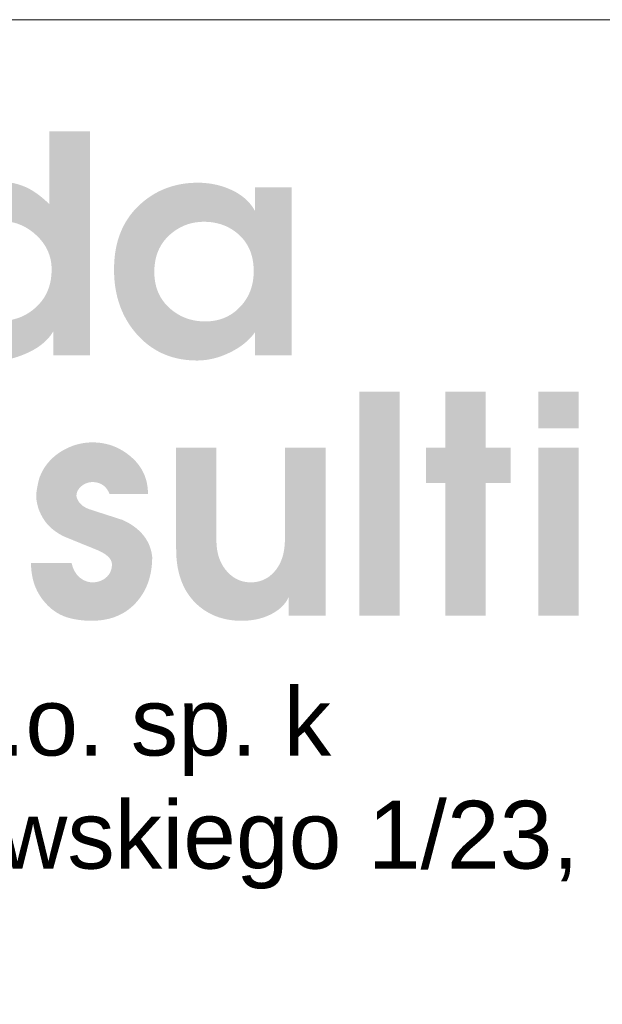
# Model space of a CAD drawing. Header units: millimetres. Extents: x 8949 to 18258, y -1077 to 30686.
# Tile 68 of 89: x 15300 to 15369, y 21680 to 21796. Entities that reach past the tile are written whole.
import ezdxf

# ---------------------------------------------------------------- set-up
doc = ezdxf.new("R2010")
doc.units = ezdxf.units.MM
doc.layers.add('0A_OCIEPLENIE', color=30, linetype='Continuous', lineweight=9)
doc.layers.add('0A_TABELKA', color=7, linetype='Continuous', lineweight=0)
doc.styles.add('Arial', font='arial.ttf')

# ---------------------------------------------------------------- blocks, each defined once
blk = doc.blocks.new('G$C46E6ED60')
at = {"true_color": 0x142354}
h = blk.add_hatch(color=179, dxfattribs=at)
h.paths.add_polyline_path([(645.2, 142.04), (645.21, 141.22), (645.24, 140.41), (645.3, 139.62), (645.38, 138.84), (645.48, 138.06), (645.6, 137.31), (645.74, 136.56), (645.91, 135.82), (646.09, 135.1), (646.3, 134.39), (646.53, 133.69), (646.79, 133), (647.06, 132.32), (647.36, 131.66), (647.68, 131), (648.02, 130.36), (648.39, 129.73), (648.77, 129.12), (649.18, 128.51), (649.61, 127.92), (650.06, 127.34), (650.54, 126.77), (651.04, 126.21), (651.55, 125.67), (652.06, 125.17), (652.56, 124.7), (653.08, 124.24), (653.61, 123.81), (654.14, 123.4), (654.68, 123.01), (655.23, 122.64), (655.79, 122.29), (656.36, 121.97), (656.94, 121.66), (657.52, 121.38), (658.11, 121.11), (658.71, 120.87), (659.32, 120.65), (659.94, 120.45), (660.56, 120.27), (661.2, 120.11), (661.84, 119.97), (662.49, 119.86), (663.14, 119.76), (663.81, 119.69), (664.49, 119.64), (665.17, 119.6), (665.86, 119.59), (666.57, 119.6), (667.28, 119.63), (667.98, 119.68), (668.67, 119.75), (669.35, 119.83), (670.03, 119.94), (670.69, 120.07), (671.35, 120.21), (672, 120.37), (672.65, 120.56), (673.28, 120.76), (673.91, 120.98), (674.53, 121.22), (675.14, 121.48), (675.74, 121.76), (676.34, 122.06), (676.93, 122.38), (677.51, 122.71), (678.08, 123.07), (678.65, 123.44), (679.2, 123.84), (679.75, 124.25), (680.29, 124.68), (680.83, 125.14), (681.42, 125.67), (681.99, 126.22), (682.54, 126.79), (683.05, 127.37), (683.55, 127.96), (684.02, 128.57), (684.46, 129.2), (684.88, 129.83), (685.27, 130.49), (685.64, 131.15), (685.98, 131.84), (686.29, 132.53), (686.58, 133.25), (686.85, 133.97), (687.09, 134.71), (687.31, 135.47), (687.49, 136.24), (687.66, 137.02), (687.8, 137.82), (687.91, 138.64), (688, 139.47), (688.06, 140.31), (688.1, 141.17), (688.11, 142.04), (688.1, 142.76), (688.07, 143.48), (688.01, 144.18), (687.93, 144.88), (687.83, 145.56), (687.7, 146.24), (687.55, 146.91), (687.38, 147.57), (687.18, 148.23), (686.96, 148.87), (686.72, 149.5), (686.46, 150.13), (686.17, 150.75), (685.86, 151.36), (685.53, 151.96), (685.17, 152.55), (684.79, 153.13), (684.39, 153.7), (683.96, 154.27), (683.51, 154.83), (683.04, 155.37), (682.55, 155.91), (682.03, 156.44), (681.49, 156.96), (680.93, 157.47), (680.37, 157.96), (679.81, 158.42), (679.23, 158.86), (678.65, 159.28), (678.06, 159.68), (677.47, 160.06), (676.87, 160.41), (676.26, 160.75), (675.65, 161.06), (675.03, 161.35), (674.41, 161.62), (673.77, 161.87), (673.13, 162.1), (672.49, 162.3), (671.84, 162.49), (671.18, 162.65), (670.52, 162.79), (669.84, 162.91), (669.17, 163.01), (668.48, 163.08), (667.79, 163.14), (667.09, 163.17), (666.39, 163.18), (665.72, 163.17), (665.05, 163.14), (664.39, 163.08), (663.74, 163.01), (663.09, 162.91), (662.44, 162.79), (661.8, 162.66), (661.17, 162.5), (660.54, 162.31), (659.92, 162.11), (659.3, 161.89), (658.69, 161.64), (658.08, 161.37), (657.48, 161.09), (656.88, 160.78), (656.29, 160.45), (655.71, 160.09), (655.12, 159.72), (654.55, 159.33), (653.98, 158.91), (653.41, 158.47), (652.85, 158.02), (652.3, 157.54), (651.75, 157.03), (651.21, 156.52), (650.7, 155.99), (650.21, 155.46), (649.75, 154.91), (649.3, 154.36), (648.88, 153.79), (648.49, 153.22), (648.11, 152.64), (647.76, 152.05), (647.43, 151.45), (647.12, 150.84), (646.84, 150.21), (646.58, 149.59), (646.34, 148.95), (646.12, 148.3), (645.93, 147.64), (645.76, 146.97), (645.61, 146.3), (645.49, 145.61), (645.38, 144.92), (645.3, 144.21), (645.25, 143.5), (645.21, 142.77)], is_closed=False)
h.paths.add_polyline_path([(687.06, 170.73), (687.06, 202.51), (704.94, 202.51), (704.94, 104.49), (688.91, 104.49), (688.91, 115.09), (688.6, 114.58), (688.28, 114.08), (687.94, 113.59), (687.58, 113.1), (687.21, 112.63), (686.82, 112.16), (686.41, 111.71), (685.98, 111.26), (685.54, 110.82), (685.08, 110.39), (684.6, 109.96), (684.11, 109.55), (683.6, 109.14), (683.07, 108.75), (682.53, 108.36), (681.96, 107.98), (681.39, 107.61), (680.79, 107.25), (680.18, 106.89), (679.55, 106.55), (678.9, 106.21), (678.24, 105.88), (677.55, 105.57), (676.86, 105.25), (676.28, 105.01), (675.72, 104.77), (675.15, 104.55), (674.59, 104.33), (674.03, 104.13), (673.48, 103.94), (672.93, 103.75), (672.38, 103.58), (671.84, 103.42), (671.3, 103.26), (670.76, 103.12), (670.23, 102.99), (669.7, 102.87), (669.18, 102.76), (668.66, 102.66), (668.14, 102.57), (667.63, 102.49), (667.12, 102.42), (666.61, 102.37), (666.11, 102.32), (665.61, 102.28), (665.12, 102.26), (664.63, 102.24), (664.14, 102.23), (662.95, 102.25), (661.78, 102.31), (660.61, 102.41), (659.46, 102.55), (658.32, 102.73), (657.18, 102.95), (656.06, 103.2), (654.96, 103.5), (653.86, 103.83), (652.77, 104.21), (651.69, 104.63), (650.63, 105.08), (649.57, 105.57), (648.53, 106.11), (647.5, 106.68), (646.48, 107.29), (645.47, 107.94), (644.47, 108.63), (643.48, 109.36), (642.5, 110.13), (641.54, 110.94), (640.58, 111.79), (639.64, 112.68), (638.71, 113.61), (637.8, 114.56), (636.93, 115.53), (636.1, 116.52), (635.31, 117.53), (634.55, 118.55), (633.84, 119.58), (633.16, 120.64), (632.53, 121.7), (631.93, 122.79), (631.37, 123.89), (630.84, 125.01), (630.36, 126.14), (629.92, 127.29), (629.51, 128.45), (629.14, 129.63), (628.82, 130.83), (628.53, 132.04), (628.28, 133.27), (628.06, 134.52), (627.89, 135.78), (627.75, 137.06), (627.66, 138.35), (627.6, 139.66), (627.58, 140.98), (627.6, 142.46), (627.66, 143.91), (627.76, 145.34), (627.91, 146.75), (628.09, 148.14), (628.32, 149.5), (628.58, 150.85), (628.89, 152.16), (629.24, 153.46), (629.63, 154.73), (630.06, 155.99), (630.53, 157.22), (631.04, 158.42), (631.59, 159.61), (632.18, 160.77), (632.82, 161.91), (633.49, 163.02), (634.21, 164.12), (634.97, 165.19), (635.77, 166.24), (636.61, 167.27), (637.49, 168.27), (638.41, 169.25), (639.37, 170.21), (640.27, 171.05), (641.18, 171.86), (642.11, 172.63), (643.05, 173.37), (643.99, 174.06), (644.96, 174.73), (645.93, 175.35), (646.92, 175.94), (647.92, 176.5), (648.93, 177.02), (649.96, 177.5), (650.99, 177.95), (652.04, 178.36), (653.1, 178.74), (654.18, 179.08), (655.26, 179.38), (656.36, 179.65), (657.47, 179.88), (658.6, 180.08), (659.73, 180.24), (660.88, 180.37), (662.04, 180.46), (663.22, 180.51), (664.4, 180.53), (665.04, 180.52), (665.67, 180.51), (666.3, 180.48), (666.92, 180.44), (667.53, 180.4), (668.14, 180.34), (668.74, 180.27), (669.33, 180.19), (669.92, 180.1), (670.51, 180), (671.08, 179.89), (671.66, 179.77), (672.22, 179.63), (672.78, 179.49), (673.33, 179.34), (673.88, 179.17), (674.42, 179), (674.96, 178.81), (675.49, 178.62), (676.01, 178.41), (676.53, 178.2), (677.04, 177.97), (677.55, 177.73), (678.05, 177.48), (678.39, 177.3), (678.74, 177.11), (679.09, 176.91), (679.44, 176.71), (679.79, 176.49), (680.15, 176.27), (680.51, 176.03), (680.87, 175.79), (681.24, 175.54), (681.61, 175.28), (681.98, 175.01), (682.35, 174.73), (682.73, 174.45), (683.11, 174.15), (683.49, 173.85), (683.88, 173.54), (684.26, 173.22), (684.65, 172.89), (685.05, 172.55), (685.44, 172.2), (685.84, 171.85), (686.25, 171.48), (686.65, 171.11)], is_closed=False)
h = blk.add_hatch(color=179, dxfattribs=at)
h.paths.add_polyline_path([(755.27, 119.33), (756.03, 119.34), (756.77, 119.38), (757.51, 119.43), (758.23, 119.51), (758.95, 119.6), (759.65, 119.72), (760.34, 119.86), (761.02, 120.03), (761.69, 120.21), (762.35, 120.42), (763, 120.65), (763.64, 120.9), (764.26, 121.17), (764.88, 121.46), (765.48, 121.78), (766.08, 122.12), (766.66, 122.47), (767.23, 122.86), (767.8, 123.26), (768.35, 123.68), (768.89, 124.13), (769.42, 124.6), (769.93, 125.09), (770.44, 125.6), (770.93, 126.13), (771.4, 126.66), (771.86, 127.21), (772.28, 127.77), (772.69, 128.35), (773.08, 128.93), (773.45, 129.52), (773.79, 130.12), (774.12, 130.74), (774.42, 131.36), (774.7, 132), (774.97, 132.65), (775.21, 133.31), (775.43, 133.97), (775.62, 134.65), (775.8, 135.34), (775.96, 136.04), (776.1, 136.76), (776.21, 137.48), (776.3, 138.21), (776.38, 138.96), (776.43, 139.71), (776.46, 140.48), (776.47, 141.26), (776.46, 142.08), (776.43, 142.9), (776.37, 143.7), (776.3, 144.48), (776.2, 145.25), (776.08, 146.01), (775.94, 146.75), (775.77, 147.47), (775.59, 148.18), (775.38, 148.88), (775.15, 149.56), (774.9, 150.23), (774.62, 150.88), (774.33, 151.52), (774.01, 152.14), (773.67, 152.75), (773.31, 153.35), (772.93, 153.93), (772.53, 154.49), (772.1, 155.04), (771.65, 155.58), (771.18, 156.1), (770.69, 156.6), (770.18, 157.1), (769.65, 157.57), (769.11, 158.02), (768.56, 158.46), (768, 158.87), (767.43, 159.27), (766.85, 159.64), (766.27, 159.99), (765.67, 160.32), (765.06, 160.64), (764.44, 160.93), (763.81, 161.2), (763.17, 161.45), (762.53, 161.69), (761.87, 161.9), (761.2, 162.09), (760.52, 162.26), (759.83, 162.41), (759.14, 162.54), (758.43, 162.66), (757.71, 162.75), (756.98, 162.82), (756.25, 162.87), (755.5, 162.9), (754.74, 162.91), (754.01, 162.9), (753.28, 162.87), (752.56, 162.81), (751.85, 162.74), (751.15, 162.65), (750.46, 162.53), (749.78, 162.4), (749.1, 162.24), (748.43, 162.06), (747.77, 161.86), (747.12, 161.64), (746.48, 161.4), (745.85, 161.14), (745.23, 160.86), (744.61, 160.56), (744, 160.24), (743.4, 159.89), (742.81, 159.53), (742.23, 159.14), (741.66, 158.74), (741.09, 158.31), (740.54, 157.86), (739.99, 157.39), (739.45, 156.9), (738.92, 156.4), (738.42, 155.87), (737.94, 155.34), (737.48, 154.79), (737.05, 154.23), (736.63, 153.65), (736.24, 153.06), (735.87, 152.46), (735.53, 151.84), (735.2, 151.22), (734.9, 150.57), (734.62, 149.92), (734.37, 149.25), (734.13, 148.56), (733.92, 147.87), (733.73, 147.16), (733.56, 146.43), (733.42, 145.69), (733.3, 144.94), (733.2, 144.18), (733.12, 143.4), (733.06, 142.61), (733.03, 141.8), (733.02, 140.98), (733.03, 140.14), (733.07, 139.32), (733.13, 138.51), (733.22, 137.71), (733.33, 136.92), (733.46, 136.16), (733.63, 135.4), (733.81, 134.66), (734.02, 133.93), (734.26, 133.22), (734.52, 132.52), (734.81, 131.84), (735.12, 131.17), (735.45, 130.51), (735.81, 129.87), (736.2, 129.25), (736.61, 128.63), (737.04, 128.04), (737.5, 127.45), (737.99, 126.88), (738.5, 126.33), (739.03, 125.78), (739.59, 125.26), (740.17, 124.74), (740.71, 124.3), (741.25, 123.88), (741.8, 123.47), (742.36, 123.09), (742.93, 122.72), (743.5, 122.37), (744.09, 122.04), (744.68, 121.73), (745.28, 121.44), (745.89, 121.17), (746.5, 120.92), (747.13, 120.68), (747.76, 120.47), (748.4, 120.27), (749.05, 120.09), (749.71, 119.93), (750.38, 119.79), (751.05, 119.67), (751.73, 119.57), (752.42, 119.48), (753.12, 119.42), (753.83, 119.37), (754.55, 119.34)], is_closed=False)
h.paths.add_polyline_path([(715.41, 142.04), (715.43, 143.56), (715.49, 145.05), (715.59, 146.51), (715.73, 147.95), (715.92, 149.36), (716.14, 150.74), (716.41, 152.09), (716.71, 153.41), (717.06, 154.71), (717.45, 155.98), (717.88, 157.23), (718.35, 158.44), (718.86, 159.63), (719.42, 160.79), (720.01, 161.92), (720.64, 163.03), (721.32, 164.1), (722.04, 165.15), (722.79, 166.17), (723.59, 167.17), (724.43, 168.13), (725.31, 169.07), (726.23, 169.98), (727.2, 170.87), (728.06, 171.61), (728.95, 172.33), (729.84, 173.01), (730.75, 173.66), (731.68, 174.27), (732.62, 174.86), (733.57, 175.42), (734.54, 175.94), (735.52, 176.43), (736.52, 176.89), (737.53, 177.32), (738.55, 177.71), (739.59, 178.08), (740.65, 178.41), (741.71, 178.71), (742.8, 178.98), (743.89, 179.22), (745, 179.43), (746.13, 179.6), (747.27, 179.74), (748.42, 179.85), (749.59, 179.93), (750.77, 179.98), (751.97, 180), (752.64, 179.99), (753.3, 179.97), (753.97, 179.95), (754.62, 179.91), (755.28, 179.86), (755.93, 179.79), (756.58, 179.72), (757.22, 179.64), (757.86, 179.54), (758.49, 179.43), (759.12, 179.31), (759.75, 179.18), (760.37, 179.04), (760.99, 178.89), (761.6, 178.73), (762.21, 178.55), (762.81, 178.37), (763.41, 178.17), (764.01, 177.96), (764.6, 177.74), (765.19, 177.51), (765.78, 177.27), (766.36, 177.01), (766.93, 176.75), (767.5, 176.48), (768.05, 176.19), (768.6, 175.9), (769.13, 175.6), (769.64, 175.29), (770.14, 174.97), (770.64, 174.64), (771.11, 174.3), (771.58, 173.95), (772.03, 173.6), (772.47, 173.23), (772.89, 172.86), (773.31, 172.48), (773.71, 172.09), (774.1, 171.69), (774.47, 171.28), (774.83, 170.86), (775.18, 170.43), (775.52, 170), (775.84, 169.55), (776.15, 169.1), (776.45, 168.64), (776.73, 168.16), (777, 167.68), (777, 178.01), (793.03, 178.01), (793.03, 104.49), (777, 104.49), (777, 114.56), (776.68, 114.11), (776.34, 113.67), (775.99, 113.24), (775.63, 112.82), (775.26, 112.4), (774.87, 111.99), (774.48, 111.58), (774.07, 111.19), (773.65, 110.79), (773.22, 110.41), (772.78, 110.03), (772.33, 109.66), (771.87, 109.29), (771.39, 108.94), (770.9, 108.58), (770.41, 108.24), (769.9, 107.9), (769.38, 107.57), (768.84, 107.24), (768.3, 106.93), (767.74, 106.61), (767.18, 106.31), (766.6, 106.01), (766.01, 105.72), (765.41, 105.43), (764.81, 105.16), (764.22, 104.9), (763.62, 104.65), (763.02, 104.42), (762.43, 104.19), (761.83, 103.98), (761.24, 103.78), (760.64, 103.59), (760.04, 103.42), (759.45, 103.26), (758.85, 103.1), (758.26, 102.97), (757.66, 102.84), (757.06, 102.72), (756.47, 102.62), (755.87, 102.53), (755.28, 102.45), (754.68, 102.39), (754.09, 102.33), (753.49, 102.29), (752.89, 102.26), (752.3, 102.24), (751.7, 102.23), (750.38, 102.25), (749.07, 102.31), (747.79, 102.41), (746.52, 102.55), (745.28, 102.73), (744.05, 102.94), (742.85, 103.2), (741.67, 103.49), (740.51, 103.82), (739.37, 104.2), (738.24, 104.61), (737.14, 105.06), (736.06, 105.55), (735.01, 106.08), (733.97, 106.65), (732.95, 107.26), (731.95, 107.91), (730.97, 108.6), (730.02, 109.32), (729.08, 110.09), (728.16, 110.89), (727.27, 111.74), (726.39, 112.62), (725.54, 113.54), (724.71, 114.5), (723.92, 115.47), (723.16, 116.46), (722.44, 117.48), (721.76, 118.51), (721.1, 119.57), (720.49, 120.64), (719.91, 121.74), (719.36, 122.85), (718.85, 123.99), (718.38, 125.15), (717.94, 126.32), (717.53, 127.52), (717.16, 128.74), (716.83, 129.98), (716.53, 131.24), (716.27, 132.51), (716.04, 133.81), (715.84, 135.13), (715.69, 136.47), (715.56, 137.84), (715.48, 139.22), (715.42, 140.62)], is_closed=False)
for points in [[(822.7, 88.67), (840.32, 88.67), (840.32, -9.36), (822.7, -9.36)], [(860.33, 64.16), (860.33, 88.67), (877.95, 88.67), (877.95, 64.16), (888.81, 64.16), (888.81, 48.66), (877.95, 48.66), (877.95, -9.36), (860.33, -9.36), (860.33, 48.66), (851.84, 48.66), (851.84, 64.16)]]:
    blk.add_hatch(color=179, dxfattribs=at).paths.add_polyline_path(points)
h = blk.add_hatch(color=179, dxfattribs=at)
h.paths.add_polyline_path([(900.99, 64.16), (918.61, 64.16), (918.61, -9.36), (900.99, -9.36)])
h.paths.add_polyline_path([(900.99, 88.67), (918.61, 88.67), (918.61, 72.64), (900.99, 72.64)])
for points in [[(682.69, 50.61), (682.91, 51.24), (683.16, 51.85), (683.42, 52.45), (683.69, 53.04), (683.98, 53.63), (684.29, 54.2), (684.61, 54.76), (684.95, 55.3), (685.3, 55.84), (685.67, 56.37), (686.06, 56.88), (686.46, 57.38), (686.88, 57.88), (687.31, 58.36), (687.76, 58.83), (688.22, 59.29), (688.7, 59.74), (689.19, 60.18), (689.7, 60.6), (690.23, 61.02), (690.77, 61.42), (691.33, 61.81), (691.9, 62.2), (692.49, 62.57), (693.02, 62.88), (693.55, 63.18), (694.09, 63.47), (694.63, 63.74), (695.17, 64), (695.72, 64.25), (696.26, 64.49), (696.82, 64.71), (697.37, 64.91), (697.92, 65.11), (698.48, 65.29), (699.05, 65.45), (699.61, 65.61), (700.18, 65.75), (700.75, 65.88), (701.32, 65.99), (701.89, 66.09), (702.47, 66.18), (703.05, 66.25), (703.64, 66.31), (704.22, 66.36), (704.81, 66.39), (705.4, 66.41), (706, 66.42), (706.79, 66.41), (707.57, 66.37), (708.35, 66.32), (709.12, 66.24), (709.88, 66.14), (710.63, 66.02), (711.38, 65.88), (712.12, 65.71), (712.85, 65.52), (713.57, 65.31), (714.28, 65.08), (714.99, 64.83), (715.69, 64.55), (716.38, 64.25), (717.07, 63.93), (717.75, 63.59), (718.42, 63.22), (719.08, 62.84), (719.73, 62.43), (720.38, 62), (721.02, 61.55), (721.65, 61.07), (722.28, 60.57), (722.89, 60.05), (723.49, 59.52), (724.07, 58.97), (724.62, 58.41), (725.14, 57.84), (725.64, 57.25), (726.11, 56.66), (726.55, 56.05), (726.97, 55.43), (727.37, 54.8), (727.74, 54.16), (728.08, 53.5), (728.4, 52.83), (728.7, 52.16), (728.97, 51.46), (729.21, 50.76), (729.42, 50.05), (729.62, 49.32), (729.78, 48.58), (729.92, 47.83), (730.04, 47.07), (730.13, 46.29), (730.19, 45.51), (730.23, 44.71), (730.24, 43.9), (713.42, 43.9), (713.33, 44.12), (713.23, 44.33), (713.14, 44.54), (713.04, 44.74), (712.94, 44.94), (712.83, 45.14), (712.72, 45.32), (712.61, 45.51), (712.5, 45.69), (712.38, 45.86), (712.26, 46.03), (712.14, 46.2), (712.01, 46.36), (711.89, 46.51), (711.75, 46.66), (711.62, 46.81), (711.48, 46.95), (711.34, 47.09), (711.2, 47.22), (711.05, 47.34), (710.9, 47.46), (710.75, 47.58), (710.6, 47.69), (710.44, 47.8), (710.28, 47.9), (710.11, 48), (709.95, 48.09), (709.78, 48.18), (709.61, 48.27), (709.44, 48.35), (709.27, 48.43), (709.09, 48.5), (708.91, 48.57), (708.73, 48.63), (708.55, 48.69), (708.37, 48.74), (708.18, 48.79), (707.99, 48.84), (707.8, 48.88), (707.61, 48.92), (707.41, 48.95), (707.22, 48.98), (707.02, 49), (706.82, 49.02), (706.62, 49.04), (706.41, 49.05), (706.21, 49.06), (706, 49.06), (705.78, 49.05), (705.56, 49.05), (705.34, 49.03), (705.13, 49.01), (704.91, 48.98), (704.7, 48.95), (704.49, 48.91), (704.28, 48.86), (704.08, 48.81), (703.87, 48.75), (703.67, 48.68), (703.46, 48.61), (703.26, 48.53), (703.06, 48.45), (702.87, 48.36), (702.67, 48.26), (702.48, 48.16), (702.28, 48.05), (702.09, 47.94), (701.9, 47.82), (701.72, 47.69), (701.53, 47.55), (701.34, 47.41), (701.16, 47.27), (700.98, 47.12), (700.81, 46.96), (700.65, 46.81), (700.49, 46.65), (700.35, 46.49), (700.21, 46.33), (700.07, 46.16), (699.95, 45.99), (699.83, 45.82), (699.72, 45.65), (699.62, 45.47), (699.52, 45.3), (699.44, 45.12), (699.36, 44.93), (699.29, 44.75), (699.22, 44.56), (699.16, 44.37), (699.12, 44.17), (699.07, 43.98), (699.04, 43.78), (699.01, 43.58), (698.99, 43.37), (698.98, 43.17), (698.98, 42.96), (699, 42.82), (699.03, 42.69), (699.06, 42.56), (699.09, 42.43), (699.13, 42.29), (699.17, 42.16), (699.22, 42.03), (699.27, 41.9), (699.32, 41.77), (699.37, 41.64), (699.43, 41.51), (699.49, 41.38), (699.56, 41.25), (699.62, 41.12), (699.7, 40.99), (699.77, 40.86), (699.85, 40.73), (699.93, 40.6), (700.02, 40.47), (700.11, 40.34), (700.2, 40.22), (700.3, 40.09), (700.4, 39.96), (700.5, 39.83), (700.61, 39.71), (700.72, 39.58), (700.84, 39.46), (700.96, 39.34), (701.09, 39.22), (701.22, 39.1), (701.35, 38.98), (701.49, 38.87), (701.64, 38.75), (701.79, 38.64), (701.95, 38.53), (702.11, 38.42), (702.27, 38.32), (702.44, 38.21), (702.62, 38.11), (702.8, 38.01), (702.98, 37.91), (703.17, 37.81), (703.36, 37.71), (703.56, 37.62), (703.77, 37.52), (703.98, 37.43), (704.19, 37.34), (704.41, 37.25), (705.03, 37.05), (705.65, 36.85), (706.26, 36.65), (706.88, 36.45), (707.5, 36.25), (708.12, 36.05), (708.74, 35.85), (709.35, 35.65), (709.97, 35.45), (710.59, 35.25), (711.21, 35.05), (711.83, 34.85), (712.44, 34.66), (713.06, 34.46), (713.68, 34.26), (714.3, 34.06), (714.92, 33.86), (715.54, 33.66), (716.15, 33.46), (716.77, 33.26), (717.39, 33.06), (718.01, 32.86), (718.63, 32.66), (719.25, 32.47), (720.2, 32), (721.11, 31.52), (722, 31.02), (722.84, 30.51), (723.65, 29.97), (724.42, 29.42), (725.15, 28.85), (725.85, 28.26), (726.51, 27.66), (727.14, 27.03), (727.73, 26.39), (728.28, 25.73), (728.8, 25.05), (729.28, 24.36), (729.73, 23.64), (730.13, 22.91), (730.51, 22.16), (730.84, 21.39), (731.14, 20.61), (731.4, 19.8), (731.63, 18.98), (731.82, 18.14), (731.97, 17.28), (732.09, 16.41), (732.08, 15.44), (732.05, 14.49), (731.99, 13.55), (731.92, 12.63), (731.82, 11.72), (731.69, 10.82), (731.55, 9.94), (731.39, 9.07), (731.2, 8.22), (730.99, 7.38), (730.76, 6.56), (730.5, 5.75), (730.23, 4.96), (729.93, 4.17), (729.61, 3.41), (729.27, 2.66), (728.9, 1.92), (728.52, 1.2), (728.11, 0.49), (727.68, -0.21), (727.23, -0.89), (726.75, -1.56), (726.26, -2.21), (725.74, -2.85), (725.12, -3.56), (724.48, -4.25), (723.83, -4.9), (723.15, -5.52), (722.45, -6.12), (721.74, -6.68), (721, -7.21), (720.25, -7.72), (719.47, -8.19), (718.68, -8.63), (717.86, -9.04), (717.03, -9.42), (716.17, -9.77), (715.3, -10.09), (714.4, -10.38), (713.49, -10.64), (712.56, -10.86), (711.6, -11.06), (710.63, -11.23), (709.64, -11.36), (708.63, -11.47), (707.6, -11.55), (706.54, -11.59), (705.47, -11.61), (705.15, -11.61), (704.83, -11.6), (704.51, -11.6), (704.19, -11.59), (703.86, -11.57), (703.54, -11.56), (703.22, -11.54), (702.89, -11.52), (702.57, -11.5), (702.24, -11.47), (701.92, -11.44), (701.59, -11.41), (701.27, -11.38), (700.94, -11.34), (700.61, -11.3), (700.29, -11.26), (699.96, -11.21), (699.63, -11.16), (699.3, -11.11), (698.97, -11.06), (698.64, -11), (698.31, -10.94), (697.98, -10.88), (697.65, -10.81), (697.01, -10.68), (696.37, -10.53), (695.74, -10.37), (695.12, -10.19), (694.51, -9.99), (693.91, -9.77), (693.32, -9.54), (692.74, -9.29), (692.16, -9.02), (691.6, -8.74), (691.05, -8.43), (690.5, -8.12), (689.96, -7.78), (689.44, -7.43), (688.92, -7.06), (688.41, -6.67), (687.91, -6.26), (687.42, -5.84), (686.94, -5.4), (686.47, -4.95), (686.01, -4.47), (685.55, -3.98), (685.11, -3.47), (684.68, -2.95), (684.22, -2.38), (683.79, -1.8), (683.37, -1.21), (682.98, -0.6), (682.6, 0.01), (682.24, 0.63), (681.9, 1.27), (681.58, 1.91), (681.28, 2.57), (681, 3.24), (680.74, 3.91), (680.5, 4.6), (680.28, 5.3), (680.08, 6.01), (679.89, 6.73), (679.73, 7.46), (679.58, 8.2), (679.46, 8.96), (679.35, 9.72), (679.26, 10.49), (679.19, 11.28), (679.15, 12.07), (679.12, 12.88), (679.11, 13.69), (696.86, 13.69), (696.94, 13.35), (697.03, 13.01), (697.12, 12.68), (697.21, 12.36), (697.32, 12.04), (697.43, 11.73), (697.54, 11.43), (697.66, 11.14), (697.79, 10.85), (697.92, 10.57), (698.06, 10.29), (698.2, 10.03), (698.35, 9.77), (698.5, 9.51), (698.67, 9.27), (698.83, 9.03), (699, 8.8), (699.18, 8.57), (699.36, 8.35), (699.55, 8.14), (699.75, 7.94), (699.95, 7.74), (700.16, 7.55), (700.37, 7.37), (700.58, 7.19), (700.8, 7.02), (701.02, 6.86), (701.24, 6.71), (701.47, 6.56), (701.69, 6.43), (701.92, 6.29), (702.14, 6.17), (702.37, 6.05), (702.6, 5.95), (702.83, 5.85), (703.07, 5.75), (703.3, 5.67), (703.54, 5.59), (703.78, 5.52), (704.02, 5.45), (704.26, 5.39), (704.5, 5.35), (704.75, 5.3), (704.99, 5.27), (705.24, 5.24), (705.49, 5.23), (705.74, 5.21), (706, 5.21), (706.29, 5.21), (706.58, 5.23), (706.87, 5.24), (707.16, 5.27), (707.44, 5.31), (707.71, 5.35), (707.99, 5.4), (708.26, 5.45), (708.52, 5.52), (708.78, 5.59), (709.04, 5.67), (709.29, 5.76), (709.54, 5.85), (709.79, 5.96), (710.03, 6.07), (710.27, 6.19), (710.5, 6.31), (710.73, 6.44), (710.96, 6.58), (711.18, 6.73), (711.4, 6.89), (711.61, 7.05), (711.82, 7.22), (712.03, 7.4), (712.23, 7.59), (712.42, 7.78), (712.6, 7.97), (712.78, 8.17), (712.94, 8.37), (713.1, 8.58), (713.25, 8.79), (713.39, 9), (713.52, 9.22), (713.64, 9.45), (713.76, 9.68), (713.87, 9.91), (713.96, 10.15), (714.05, 10.39), (714.13, 10.64), (714.21, 10.89), (714.27, 11.14), (714.33, 11.4), (714.37, 11.66), (714.41, 11.93), (714.44, 12.2), (714.46, 12.48), (714.48, 12.76), (714.48, 13.05), (714.47, 13.36), (714.43, 13.66), (714.37, 13.96), (714.28, 14.26), (714.17, 14.56), (714.04, 14.85), (713.88, 15.14), (713.69, 15.43), (713.48, 15.71), (713.25, 16), (712.99, 16.27), (712.71, 16.55), (712.4, 16.82), (712.07, 17.09), (711.71, 17.36), (711.33, 17.62), (710.92, 17.88), (710.49, 18.14), (710.04, 18.39), (709.56, 18.64), (709.05, 18.89), (708.52, 19.14), (707.97, 19.38), (707.39, 19.62), (706.8, 19.86), (706.21, 20.09), (705.63, 20.33), (705.04, 20.57), (704.45, 20.81), (703.87, 21.04), (703.29, 21.28), (702.7, 21.52), (702.12, 21.75), (701.54, 21.99), (700.96, 22.22), (700.39, 22.46), (699.81, 22.69), (699.24, 22.93), (698.66, 23.16), (698.09, 23.4), (697.52, 23.63), (696.95, 23.86), (696.38, 24.1), (695.81, 24.33), (695.25, 24.56), (694.68, 24.79), (694.12, 25.03), (693.55, 25.26), (693.04, 25.52), (692.54, 25.78), (692.04, 26.05), (691.56, 26.33), (691.1, 26.61), (690.64, 26.9), (690.19, 27.2), (689.76, 27.51), (689.33, 27.82), (688.92, 28.14), (688.52, 28.46), (688.13, 28.79), (687.75, 29.13), (687.39, 29.47), (687.03, 29.83), (686.69, 30.18), (686.35, 30.55), (686.03, 30.92), (685.72, 31.3), (685.42, 31.68), (685.13, 32.07), (684.86, 32.47), (684.59, 32.88), (684.34, 33.29), (684.09, 33.7), (683.86, 34.12), (683.64, 34.54), (683.43, 34.96), (683.23, 35.38), (683.03, 35.8), (682.85, 36.22), (682.68, 36.65), (682.52, 37.07), (682.37, 37.5), (682.23, 37.93), (682.1, 38.35), (681.99, 38.78), (681.88, 39.21), (681.78, 39.65), (681.69, 40.08), (681.61, 40.51), (681.55, 40.95), (681.49, 41.39), (681.44, 41.82), (681.41, 42.26), (681.38, 42.7), (681.36, 43.14), (681.36, 43.59), (681.38, 43.76), (681.4, 43.93), (681.42, 44.1), (681.45, 44.27), (681.47, 44.44), (681.49, 44.6), (681.51, 44.76), (681.53, 44.92), (681.56, 45.08), (681.58, 45.24), (681.6, 45.39), (681.62, 45.54), (681.64, 45.69), (681.67, 45.83), (681.69, 45.97), (681.71, 46.12), (681.73, 46.25), (681.76, 46.39), (681.78, 46.53), (681.8, 46.66), (681.82, 46.79), (681.85, 46.91), (681.87, 47.04), (681.89, 47.16), (681.91, 47.29), (681.94, 47.41), (681.96, 47.54), (681.99, 47.67), (682.01, 47.8), (682.04, 47.93), (682.07, 48.06), (682.1, 48.2), (682.13, 48.33), (682.16, 48.47), (682.19, 48.61), (682.22, 48.76), (682.25, 48.9), (682.29, 49.05), (682.32, 49.19), (682.36, 49.34), (682.4, 49.5), (682.44, 49.65), (682.47, 49.81), (682.51, 49.96), (682.56, 50.12), (682.6, 50.28), (682.64, 50.45)], [(742.57, 19.73), (742.57, 64.16), (760.18, 64.16), (760.18, 23.58), (760.19, 22.88), (760.21, 22.2), (760.25, 21.52), (760.31, 20.85), (760.38, 20.2), (760.47, 19.56), (760.57, 18.93), (760.69, 18.31), (760.83, 17.7), (760.98, 17.11), (761.15, 16.52), (761.34, 15.95), (761.54, 15.39), (761.75, 14.84), (761.99, 14.3), (762.24, 13.77), (762.5, 13.26), (762.78, 12.76), (763.08, 12.26), (763.4, 11.78), (763.73, 11.31), (764.07, 10.86), (764.43, 10.41), (764.81, 9.98), (765.17, 9.59), (765.53, 9.21), (765.9, 8.86), (766.28, 8.52), (766.66, 8.2), (767.05, 7.89), (767.44, 7.6), (767.85, 7.33), (768.25, 7.07), (768.67, 6.83), (769.09, 6.61), (769.52, 6.4), (769.95, 6.21), (770.39, 6.04), (770.84, 5.88), (771.29, 5.74), (771.75, 5.62), (772.22, 5.51), (772.69, 5.42), (773.17, 5.34), (773.65, 5.28), (774.14, 5.24), (774.64, 5.22), (775.15, 5.21), (775.66, 5.22), (776.17, 5.24), (776.67, 5.28), (777.16, 5.34), (777.65, 5.41), (778.13, 5.5), (778.6, 5.6), (779.06, 5.72), (779.52, 5.86), (779.97, 6.01), (780.41, 6.18), (780.85, 6.37), (781.27, 6.57), (781.69, 6.79), (782.1, 7.02), (782.51, 7.27), (782.91, 7.53), (783.3, 7.81), (783.68, 8.11), (784.05, 8.42), (784.42, 8.75), (784.78, 9.1), (785.13, 9.46), (785.48, 9.84), (785.86, 10.27), (786.22, 10.72), (786.56, 11.19), (786.89, 11.66), (787.21, 12.16), (787.51, 12.66), (787.79, 13.18), (788.05, 13.71), (788.3, 14.26), (788.54, 14.82), (788.75, 15.4), (788.95, 15.98), (789.14, 16.59), (789.31, 17.2), (789.46, 17.83), (789.6, 18.47), (789.72, 19.13), (789.82, 19.8), (789.91, 20.48), (789.98, 21.18), (790.04, 21.9), (790.08, 22.62), (790.1, 23.36), (790.11, 24.11), (790.11, 64.16), (808, 64.16), (808, -9.36), (791.71, -9.36), (791.71, -1.27), (791.54, -1.65), (791.35, -2.03), (791.16, -2.39), (790.95, -2.75), (790.72, -3.11), (790.49, -3.46), (790.24, -3.8), (789.98, -4.14), (789.71, -4.47), (789.42, -4.8), (789.12, -5.12), (788.81, -5.43), (788.49, -5.74), (788.15, -6.04), (787.8, -6.33), (787.44, -6.62), (787.07, -6.91), (786.68, -7.19), (786.28, -7.46), (785.87, -7.72), (785.44, -7.98), (785, -8.24), (784.55, -8.49), (784.09, -8.73), (783.62, -8.96), (783.14, -9.19), (782.66, -9.4), (782.17, -9.61), (781.67, -9.8), (781.17, -9.99), (780.67, -10.16), (780.15, -10.33), (779.63, -10.48), (779.11, -10.63), (778.58, -10.76), (778.05, -10.89), (777.5, -11), (776.96, -11.11), (776.4, -11.2), (775.85, -11.29), (775.28, -11.36), (774.71, -11.43), (774.14, -11.48), (773.56, -11.53), (772.97, -11.56), (772.38, -11.59), (771.78, -11.6), (771.17, -11.61), (770.21, -11.6), (769.26, -11.56), (768.32, -11.5), (767.39, -11.41), (766.48, -11.3), (765.58, -11.16), (764.7, -11), (763.83, -10.81), (762.97, -10.6), (762.13, -10.37), (761.29, -10.11), (760.48, -9.82), (759.67, -9.51), (758.88, -9.18), (758.1, -8.82), (757.34, -8.43), (756.59, -8.02), (755.85, -7.59), (755.13, -7.13), (754.41, -6.65), (753.72, -6.14), (753.03, -5.61), (752.36, -5.05), (751.7, -4.47), (750.96, -3.75), (750.24, -3.01), (749.56, -2.24), (748.91, -1.44), (748.29, -0.62), (747.7, 0.22), (747.15, 1.09), (746.62, 1.98), (746.13, 2.9), (745.67, 3.85), (745.24, 4.82), (744.85, 5.82), (744.48, 6.84), (744.15, 7.88), (743.85, 8.95), (743.58, 10.05), (743.34, 11.17), (743.14, 12.32), (742.96, 13.49), (742.82, 14.69), (742.71, 15.91), (742.63, 17.16), (742.58, 18.43)]]:
    blk.add_hatch(color=179, dxfattribs=at).paths.add_polyline_path(points, is_closed=False)

msp = doc.modelspace()

# ---------------------------------------------------------------- linework, layer by layer
at = {"layer": '0A_TABELKA'}
msp.add_line((15095.7, 21796.3), (15417.45, 21796.3), dxfattribs=at)
msp.add_line((15095.7, 21796.3), (15417.45, 21796.3), dxfattribs=at)
msp.add_line((15095.7, 21796.3), (15417.45, 21796.3), dxfattribs=at)
msp.add_lwpolyline([(15095.7, 21796.3), (15417.45, 21796.3), (15417.45, 21672.63), (15095.7, 21672.63)], close=True, dxfattribs=at)

# ---------------------------------------------------------------- block references
at = {"layer": '0A_OCIEPLENIE', "xscale": 0.2695, "yscale": 0.2695, "zscale": 0.2695}
msp.add_blockref('G$C46E6ED60', (15118.61, 21728.57), dxfattribs=at)

# ---------------------------------------------------------------- texts
at = {"layer": '0A_TABELKA', "insert": (14966.55, 21717.56), "char_height": 8, "width": 580.6161, "attachment_point": 1, "style": 'Arial'}
msp.add_mtext('\\pxqc;Najda Consulting sp. z o.o. sp. k\\PCukrowa Office, ul. E. Kwiatkowskiego 1/23,  \\P71-004 Szczecin', dxfattribs=at)

doc.saveas('drawing.dxf')
